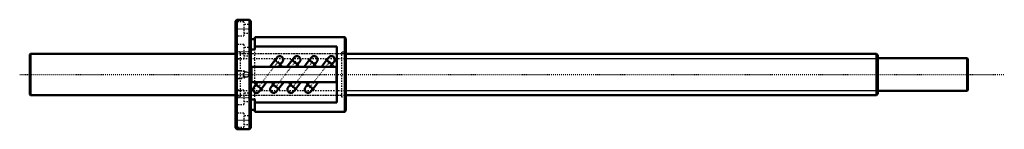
# Model space of a CAD drawing. Header units: millimetres. Extents: x -168 to 599, y -42 to 42.
import ezdxf

# ---------------------------------------------------------------- set-up
doc = ezdxf.new("R2010")
doc.units = ezdxf.units.MM
doc.linetypes.add('Center', pattern=[1.5, 0.45, -0.5, 0.05, -0.5])
doc.linetypes.add('Dashed', pattern=[2, 1, -1])
for name, color, linetype, lineweight in [('2d ConnectionPoints', 7, 'Continuous', 50), ('AM_0', 7, 'Continuous', 50), ('AM_4', 3, 'Continuous', 25), ('AM_5', 3, 'Continuous', 25), ('AM_7', 7, 'Center', 25), ('AM_9', 6, 'Dashed', 25)]:
    doc.layers.add(name, color=color, linetype=linetype, lineweight=lineweight)

# ---------------------------------------------------------------- blocks, each defined once
blk = doc.blocks.new('1_BIF_3205_10RR_nut_0_in_BIF3205_10RRG0_730LC5A_00__0')
at = {"layer": 'AM_0'}
for p, q in [((1, 42.5), (0, 41.5)), ((0, 41.5), (0, -41.5)), ((11, 42.5), (1, 42.5)), ((1, 42.5), (1, -42.5)), ((12, 41.5), (11, 42.5)), ((11, 42.5), (11, -42.5)), ((12, 41.5), (12, -41.5)), ((15, 27.4), (12, 27.4)), ((15, 29), (15, 19.42)), ((85, 29), (15, 29)), ((86, 28), (85, 29)), ((85, 29), (85, -29)), ((86, 28), (86, -28)), ((15, 19.42), (12, 19.42)), ((79, 21.62), (15, 21.62)), ((79, -21.62), (79, 21.62)), ((32.32, 13.25), (26.66, 6)), ((32.32, 13.24), (32.35, 13.27)), ((33.51, 6), (36.58, 9.92)), ((44.06, 11.12), (40.06, 6)), ((44.06, 11.12), (48.32, 7.79)), ((45.73, 13.24), (44.07, 11.11)), ((46.91, 6), (48.32, 7.79)), ((48.31, 7.8), (49.97, 9.93)), ((57.46, 11.12), (53.46, 6)), ((57.46, 11.12), (61.72, 7.79)), ((59.13, 13.24), (57.47, 11.11)), ((60.31, 6), (61.72, 7.79)), ((61.71, 7.8), (63.37, 9.93)), ((70.86, 11.12), (66.86, 6)), ((70.86, 11.12), (75.12, 7.79)), ((72.53, 13.24), (70.87, 11.11)), ((73.71, 6), (75.12, 7.79)), ((75.11, 7.8), (76.77, 9.93)), ((12.5, 5.2), (12.5, -5.2)), ((77.7, 6), (13.3, 6)), ((78.5, -5.2), (78.5, 5.2)), ((13.3, -6), (77.7, -6)), ((17.29, -6), (15.88, -7.79)), ((20.14, -11.12), (24.14, -6)), ((30.69, -6), (29.28, -7.79)), ((33.54, -11.12), (37.54, -6)), ((44.09, -6), (42.68, -7.79)), ((46.94, -11.12), (50.94, -6)), ((57.49, -6), (56.08, -7.79)), ((60.34, -11.12), (64.34, -6)), ((15.89, -7.8), (14.23, -9.93)), ((15.88, -7.79), (20.14, -11.12)), ((18.47, -13.24), (20.13, -11.11)), ((29.29, -7.8), (27.63, -9.93)), ((29.28, -7.79), (33.54, -11.12)), ((31.87, -13.24), (33.53, -11.11)), ((42.69, -7.8), (41.03, -9.93)), ((42.68, -7.79), (46.94, -11.12)), ((45.27, -13.24), (46.93, -11.11)), ((56.09, -7.8), (54.43, -9.93)), ((56.08, -7.79), (60.34, -11.12)), ((58.67, -13.24), (60.33, -11.11)), ((12, -19.42), (15, -19.42)), ((15, -19.42), (15, -29)), ((15, -21.62), (79, -21.62)), ((12, -27.4), (15, -27.4)), ((15, -29), (85, -29)), ((85, -29), (86, -28)), ((0, -41.5), (1, -42.5)), ((1, -42.5), (11, -42.5)), ((11, -42.5), (12, -41.5))]:
    blk.add_line(p, q, dxfattribs=at)
for points in [[(32.35, 13.27), (32.65, 13.6), (33.02, 13.88), (33.42, 14.08), (33.86, 14.22), (34.31, 14.28), (34.77, 14.26), (35.21, 14.18), (35.64, 14.01), (36.02, 13.78), (36.37, 13.48), (36.66, 13.13), (36.89, 12.74), (37.05, 12.32), (37.14, 11.86), (37.14, 11.41), (37.08, 10.96), (36.94, 10.53), (36.72, 10.12), (36.58, 9.92)], [(45.73, 13.24), (45.93, 13.47), (46.28, 13.77), (46.67, 14), (47.1, 14.17), (47.53, 14.25), (47.99, 14.27), (48.43, 14.21), (48.87, 14.07), (49.27, 13.87), (49.64, 13.59), (49.95, 13.27), (50.2, 12.89), (50.39, 12.48), (50.5, 12.03), (50.54, 11.59), (50.5, 11.13), (50.39, 10.7), (50.2, 10.28), (49.97, 9.92)], [(59.13, 13.24), (59.33, 13.47), (59.68, 13.77), (60.07, 14), (60.5, 14.17), (60.93, 14.25), (61.39, 14.27), (61.83, 14.21), (62.27, 14.07), (62.67, 13.87), (63.04, 13.59), (63.35, 13.27), (63.6, 12.89), (63.79, 12.48), (63.9, 12.03), (63.94, 11.59), (63.9, 11.13), (63.79, 10.7), (63.6, 10.28), (63.37, 9.92)], [(72.53, 13.24), (72.73, 13.47), (73.08, 13.77), (73.47, 14), (73.9, 14.17), (74.33, 14.25), (74.79, 14.27), (75.23, 14.21), (75.67, 14.07), (76.07, 13.87), (76.44, 13.59), (76.75, 13.27), (77, 12.89), (77.19, 12.48), (77.3, 12.03), (77.34, 11.59), (77.3, 11.13), (77.19, 10.7), (77, 10.28), (76.77, 9.92)], [(18.47, -13.24), (18.27, -13.47), (17.92, -13.77), (17.53, -14), (17.1, -14.17), (16.67, -14.25), (16.21, -14.27), (15.77, -14.21), (15.33, -14.07), (14.93, -13.87), (14.56, -13.59), (14.25, -13.27), (14, -12.89), (13.81, -12.48), (13.7, -12.03), (13.66, -11.59), (13.7, -11.13), (13.81, -10.7), (14, -10.28), (14.23, -9.92)], [(31.87, -13.24), (31.67, -13.47), (31.32, -13.77), (30.93, -14), (30.5, -14.17), (30.07, -14.25), (29.61, -14.27), (29.17, -14.21), (28.73, -14.07), (28.33, -13.87), (27.96, -13.59), (27.65, -13.27), (27.4, -12.89), (27.21, -12.48), (27.1, -12.03), (27.06, -11.59), (27.1, -11.13), (27.21, -10.7), (27.4, -10.28), (27.63, -9.92)], [(45.27, -13.24), (45.07, -13.47), (44.72, -13.77), (44.33, -14), (43.9, -14.17), (43.47, -14.25), (43.01, -14.27), (42.57, -14.21), (42.13, -14.07), (41.73, -13.87), (41.36, -13.59), (41.05, -13.27), (40.8, -12.89), (40.61, -12.48), (40.5, -12.03), (40.46, -11.59), (40.5, -11.13), (40.61, -10.7), (40.8, -10.28), (41.03, -9.92)], [(58.67, -13.24), (58.47, -13.47), (58.12, -13.77), (57.73, -14), (57.3, -14.17), (56.87, -14.25), (56.41, -14.27), (55.97, -14.21), (55.53, -14.07), (55.13, -13.87), (54.76, -13.59), (54.45, -13.27), (54.2, -12.89), (54.01, -12.48), (53.9, -12.03), (53.86, -11.59), (53.9, -11.13), (54.01, -10.7), (54.2, -10.28), (54.43, -9.92)]]:
    blk.add_lwpolyline(points, dxfattribs=at)
for centre, start, end in [((13.3, 5.2), 90, 180), ((77.7, 5.2), 0, 90), ((13.3, -5.2), 180, 270), ((77.7, -5.2), 270, 0)]:
    blk.add_arc(centre, 0.8, start, end, dxfattribs=at)
at = {"layer": 'AM_4'}
blk.add_line((30.66, 11.12), (34.92, 7.79), dxfattribs=at)
at = {"layer": 'AM_5', "linetype": 'Dashed'}
for p, q in [((0, 3), (6, 3)), ((7, 2.46), (6, 3)), ((6, 3), (6, -3)), ((0, -3), (6, -3)), ((7, -2.46), (6, -3))]:
    blk.add_line(p, q, dxfattribs=at)
at = {"layer": 'AM_7'}
for p, q in [((-0.6, 35.5), (12.6, 35.5)), ((-0.6, 17.75), (12.6, 17.75)), ((33.53, 10.4), (17.27, -10.4)), ((29.5, 12.02), (36.07, 6.89)), ((46.93, 10.4), (30.67, -10.4)), ((42.92, 12.01), (49.46, 6.9)), ((60.33, 10.4), (44.07, -10.4)), ((56.32, 12.01), (62.86, 6.9)), ((73.73, 10.4), (57.47, -10.4)), ((69.72, 12.01), (76.26, 6.9)), ((14.74, -6.9), (21.28, -12.01)), ((28.14, -6.9), (34.68, -12.01)), ((41.54, -6.9), (48.08, -12.01)), ((54.94, -6.9), (61.48, -12.01)), ((-0.6, -17.75), (12.6, -17.75)), ((-0.6, -35.5), (12.6, -35.5))]:
    blk.add_line(p, q, dxfattribs=at)
at = {"layer": 'AM_9'}
for p, q in [((6.5, 41), (0, 41)), ((6.5, 41), (6.5, 30)), ((12, 38.8), (6.5, 38.8)), ((6.5, 32.2), (12, 32.2)), ((0, 30), (6.5, 30)), ((6.5, 23.25), (0, 23.25)), ((6.5, 23.25), (6.5, 12.25)), ((3.6, 17.4), (0, 17.4)), ((3.6, 17.4), (3.6, -17.4)), ((82.4, 16), (3.6, 16)), ((12, 21.05), (6.5, 21.05)), ((15, -19.42), (15, 19.42)), ((86, 17.4), (82.4, 17.4)), ((82.4, 17.4), (82.4, -17.4)), ((0, 12.25), (6.5, 12.25)), ((6.5, 14.45), (12, 14.45)), ((32.11, 10.24), (31.98, 10.08)), ((33.71, 8.99), (32.11, 10.24)), ((33.71, 8.99), (32.11, 10.24)), ((32.28, 13.19), (32.32, 13.24)), ((33.71, 8.99), (33.59, 8.83)), ((45.53, 10.23), (45.41, 10.07)), ((47.09, 9), (45.53, 10.23)), ((47.09, 9), (45.53, 10.22)), ((47.09, 9), (46.97, 8.84)), ((58.93, 10.23), (58.81, 10.07)), ((60.49, 9), (58.93, 10.23)), ((60.49, 9), (58.93, 10.22)), ((60.49, 9), (60.37, 8.84)), ((72.33, 10.23), (72.21, 10.07)), ((73.89, 9), (72.33, 10.23)), ((73.89, 9), (72.33, 10.22)), ((73.89, 9), (73.77, 8.84)), ((0.54, 2.46), (0, 3)), ((7, 2.46), (0.54, 2.46)), ((0.54, 2.46), (0.54, -2.46)), ((7.54, 1.95), (7, 2.46)), ((7, 2.46), (7, 1.6)), ((7.49, 1.92), (7.43, 1.89)), ((0, -3), (0.54, -2.46)), ((0.54, -2.46), (7, -2.46)), ((7, -1.6), (7, -2.46)), ((7, -2.46), (7.54, -1.95)), ((6.5, -12.25), (0, -12.25)), ((6.5, -12.25), (6.5, -23.25)), ((12, -14.45), (6.5, -14.45)), ((17.11, -9), (17.23, -8.84)), ((17.11, -9), (18.67, -10.22)), ((17.11, -9), (18.67, -10.23)), ((18.67, -10.23), (18.79, -10.07)), ((30.51, -9), (30.63, -8.84)), ((30.51, -9), (32.07, -10.22)), ((30.51, -9), (32.07, -10.23)), ((32.07, -10.23), (32.19, -10.07)), ((43.91, -9), (44.03, -8.84)), ((43.91, -9), (45.47, -10.22)), ((43.91, -9), (45.47, -10.23)), ((45.47, -10.23), (45.59, -10.07)), ((57.31, -9), (57.43, -8.84)), ((57.31, -9), (58.87, -10.22)), ((57.31, -9), (58.87, -10.23)), ((58.87, -10.23), (58.99, -10.07)), ((0, -17.4), (3.6, -17.4)), ((3.6, -16), (82.4, -16)), ((6.5, -21.05), (12, -21.05)), ((82.4, -17.4), (86, -17.4)), ((0, -23.25), (6.5, -23.25)), ((6.5, -30), (0, -30)), ((6.5, -30), (6.5, -41)), ((12, -32.2), (6.5, -32.2)), ((0, -41), (6.5, -41)), ((6.5, -38.8), (12, -38.8))]:
    blk.add_line(p, q, dxfattribs=at)
for points in [[(32.11, 10.24), (32.04, 10.36), (31.9, 10.69), (31.79, 11.13), (31.75, 11.59), (31.79, 12.04), (31.9, 12.48), (32.09, 12.89), (32.28, 13.19)], [(36.58, 9.92), (36.45, 9.77), (36.11, 9.45), (35.73, 9.21), (35.31, 9.02), (34.88, 8.92), (34.42, 8.88), (33.71, 8.99)], [(45.53, 10.22), (45.38, 10.52), (45.24, 10.95), (45.17, 11.41), (45.17, 11.86), (45.26, 12.31), (45.42, 12.73), (45.65, 13.13), (45.73, 13.24)], [(49.97, 9.92), (49.95, 9.91), (49.64, 9.57), (49.28, 9.31), (48.87, 9.1), (48.45, 8.96), (47.99, 8.9), (47.54, 8.91), (47.09, 9), (47.09, 9)], [(58.93, 10.22), (58.78, 10.52), (58.64, 10.95), (58.57, 11.41), (58.57, 11.86), (58.66, 12.31), (58.82, 12.73), (59.05, 13.13), (59.13, 13.24)], [(63.37, 9.92), (63.35, 9.91), (63.04, 9.57), (62.68, 9.31), (62.27, 9.1), (61.85, 8.96), (61.39, 8.9), (60.94, 8.91), (60.49, 9), (60.49, 9)], [(72.33, 10.22), (72.18, 10.52), (72.04, 10.95), (71.97, 11.41), (71.97, 11.86), (72.06, 12.31), (72.22, 12.73), (72.45, 13.13), (72.53, 13.24)], [(76.77, 9.92), (76.75, 9.91), (76.44, 9.57), (76.08, 9.31), (75.67, 9.1), (75.25, 8.96), (74.79, 8.9), (74.34, 8.91), (73.89, 9), (73.89, 9)], [(6.27, 0), (6.39, 0.7), (6.74, 1.32), (7.27, 1.8), (7.93, 2.07), (8.64, 2.11), (9.32, 1.92), (9.9, 1.51), (10.31, 0.93), (10.51, 0.24), (10.47, -0.47), (10.2, -1.12), (9.73, -1.65), (9.11, -2), (8.41, -2.12), (7.71, -2.01), (7.09, -1.67), (6.61, -1.14), (6.33, -0.48), (6.27, 0)], [(7.54, 1.94), (7.54, 1.94), (7.49, 1.92), (7.49, 1.92)], [(7.43, -1.89), (7.52, -1.93), (7.54, -1.94)], [(14.23, -9.92), (14.25, -9.91), (14.56, -9.57), (14.92, -9.31), (15.33, -9.1), (15.75, -8.96), (16.21, -8.9), (16.66, -8.91), (17.11, -9), (17.11, -9)], [(18.67, -10.22), (18.82, -10.52), (18.96, -10.95), (19.03, -11.41), (19.03, -11.86), (18.94, -12.31), (18.78, -12.73), (18.55, -13.13), (18.47, -13.24)], [(27.63, -9.92), (27.65, -9.91), (27.96, -9.57), (28.32, -9.31), (28.73, -9.1), (29.15, -8.96), (29.61, -8.9), (30.06, -8.91), (30.51, -9), (30.51, -9)], [(32.07, -10.22), (32.22, -10.52), (32.36, -10.95), (32.43, -11.41), (32.43, -11.86), (32.34, -12.31), (32.18, -12.73), (31.95, -13.13), (31.87, -13.24)], [(41.03, -9.92), (41.05, -9.91), (41.36, -9.57), (41.72, -9.31), (42.13, -9.1), (42.55, -8.96), (43.01, -8.9), (43.46, -8.91), (43.91, -9), (43.91, -9)], [(45.47, -10.22), (45.62, -10.52), (45.76, -10.95), (45.83, -11.41), (45.83, -11.86), (45.74, -12.31), (45.58, -12.73), (45.35, -13.13), (45.27, -13.24)], [(54.43, -9.92), (54.45, -9.91), (54.76, -9.57), (55.12, -9.31), (55.53, -9.1), (55.95, -8.96), (56.41, -8.9), (56.86, -8.91), (57.31, -9), (57.31, -9)], [(58.87, -10.22), (59.02, -10.52), (59.16, -10.95), (59.23, -11.41), (59.23, -11.86), (59.14, -12.31), (58.98, -12.73), (58.75, -13.13), (58.67, -13.24)]]:
    blk.add_lwpolyline(points, dxfattribs=at)
for start, end in [(160.74086, 180.75839), (117.18262, 120.94602), (237.71134, 242.81738)]:
    blk.add_arc((8.4, 0), 2.13, start, end, dxfattribs=at)
blk = doc.blocks.new('2_BIF320510RRG0730LC5C7A0_0_in_BIF3205_10RRG0_730LC5A_00__0')
at = {"layer": 'AM_0'}
for p, q in [((-159.5, 16), (-160, 15.5)), ((-160, 15.5), (-160, -15.5)), ((0, 16), (-159.5, 16)), ((-159.5, 16), (-159.5, -16)), ((499, 16), (86, 16)), ((500, 15), (499, 16)), ((499, 16), (499, -16)), ((500, 15), (500, -15)), ((569.5, 12.65), (500, 12.65)), ((570, 12.15), (569.5, 12.65)), ((569.5, 12.65), (569.5, -12.65)), ((570, 12.15), (570, -12.15)), ((499, -16), (500, -15)), ((500, -12.65), (569.5, -12.65)), ((569.5, -12.65), (570, -12.15)), ((-160, -15.5), (-159.5, -16)), ((-159.5, -16), (0, -16)), ((86, -16), (499, -16))]:
    blk.add_line(p, q, dxfattribs=at)
at = {"layer": 'AM_5', "linetype": 'Dashed'}
for p, q in [((0, 12.5), (86, 12.5)), ((0, -12.5), (86, -12.5))]:
    blk.add_line(p, q, dxfattribs=at)
at = {"layer": 'AM_5'}
for p, q in [((86, 12.5), (500, 12.5)), ((86, -12.5), (500, -12.5))]:
    blk.add_line(p, q, dxfattribs=at)
at = {"layer": 'AM_7'}
blk.add_line((-168, 0), (598.5, 0), dxfattribs=at)
at = {"layer": 'AM_9'}
for p, q in [((86, 16), (0, 16)), ((0, -16), (86, -16))]:
    blk.add_line(p, q, dxfattribs=at)

msp = doc.modelspace()

# ---------------------------------------------------------------- linework, layer by layer
at = {"layer": '2d ConnectionPoints'}
msp.add_point((0, 0), dxfattribs=at)
msp.add_point((0, 0), dxfattribs=at)

# ---------------------------------------------------------------- block references
for name in ['1_BIF_3205_10RR_nut_0_in_BIF3205_10RRG0_730LC5A_00__0', '2_BIF320510RRG0730LC5C7A0_0_in_BIF3205_10RRG0_730LC5A_00__0']:
    msp.add_blockref(name, (0, 0))

doc.saveas('drawing.dxf')
